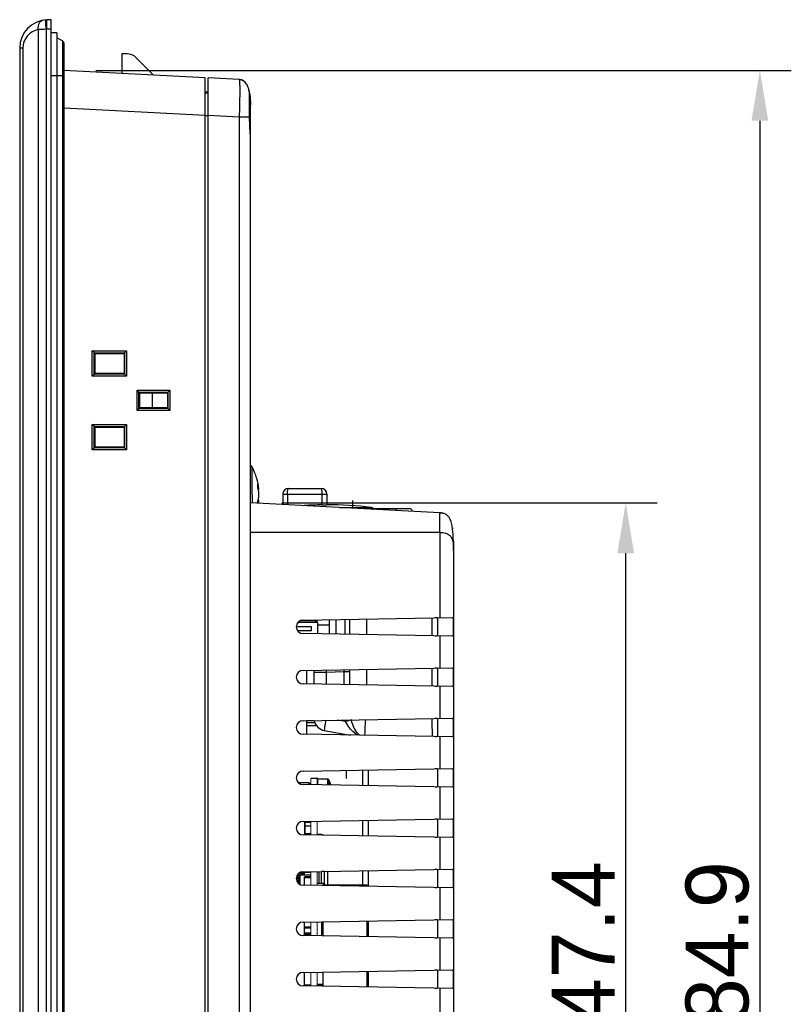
# Model space of a CAD drawing. Header units: millimetres. Extents: x 0 to 1189, y 0 to 841.
# Tile 20 of 37: x 616 to 739, y 527 to 683. Entities that reach past the tile are written whole.
import ezdxf

# ---------------------------------------------------------------- set-up
doc = ezdxf.new("R2010")
doc.units = ezdxf.units.MM
doc.header["$LTSCALE"] = 65.395
doc.header["$PDMODE"] = 3
doc.header["$PDSIZE"] = 0.01
doc.layers.get('0').update_dxf_attribs({"linetype": 'CONTINUOUS'})
doc.layers.get('Defpoints').update_dxf_attribs({"linetype": 'CONTINUOUS'})
doc.layers.add('11_COMPONENTS', color=7, linetype='CONTINUOUS')
doc.styles.get("Standard").update_dxf_attribs({"font": 'gothic.ttf'})
doc.dimstyles.new('WALL', dxfattribs={"dimtxt": 10, "dimasz": 8, "dimexe": 5, "dimexo": 5, "dimgap": 1.5, "dimtad": 1, "dimtoh": 1, "dimdsep": 46, "dimtxsty": 'STANDARD', "dimcen": 0, "dimadec": 0, "dimazin": 0, "dimtp": 0.001, "dimtm": 0.001, "dimtfac": 1, "dimtofl": 0, "dimtmove": 0, "dimatfit": 3, "dimfxl": 1, "dimtolj": 1, "dimarcsym": 0})

# ---------------------------------------------------------------- blocks, each defined once
blk = doc.blocks.new('*D15')
at = {"color": 0, "lineweight": -2}
for p, q in [((657.88, 606.27), (717.57, 606.27)), ((712.57, 466.87), (712.57, 598.27)), ((657.88, 458.87), (717.57, 458.87))]:
    blk.add_line(p, q, dxfattribs=at)
at = {"color": 0}
for points in [[(711.24, 598.27), (713.9, 598.27), (712.57, 606.27)], [(711.24, 466.87), (713.9, 466.87), (712.57, 458.87)]]:
    blk.add_solid(points, dxfattribs=at)
at = {"layer": 'Defpoints', "color": 0}
for p in [(652.88, 606.27), (712.57, 606.27), (652.88, 458.87)]:
    blk.add_point(p, dxfattribs=at)
at = {"color": 0, "insert": (705.82, 532.57), "char_height": 10, "attachment_point": 5, "rotation": 90}
blk.add_mtext('\\A1;147.4', dxfattribs=at)
blk = doc.blocks.new('*D16')
at = {"color": 0, "lineweight": -2}
for p, q in [((628.28, 675.02), (738.91, 675.02)), ((733.91, 667.02), (733.91, 398.13)), ((628.28, 390.13), (738.91, 390.13))]:
    blk.add_line(p, q, dxfattribs=at)
at = {"color": 0}
for points in [[(732.58, 667.02), (735.24, 667.02), (733.91, 675.02)], [(732.58, 398.13), (735.24, 398.13), (733.91, 390.13)]]:
    blk.add_solid(points, dxfattribs=at)
at = {"layer": 'Defpoints', "color": 0}
for p in [(623.28, 675.02), (623.28, 390.13), (733.91, 390.13)]:
    blk.add_point(p, dxfattribs=at)
at = {"color": 0, "insert": (727.16, 532.57), "char_height": 10, "attachment_point": 5, "rotation": 90}
blk.add_mtext('\\A1;284.9', dxfattribs=at)

msp = doc.modelspace()

# ---------------------------------------------------------------- linework, layer by layer
at = {"layer": '11_COMPONENTS', "color": 7, "linetype": 'Continuous'}
for p, q in [((621.18, 683.073), (620.523, 683.05)), ((621.18, 382.073), (621.18, 683.073)), ((619.138, 681.503), (619.138, 383.643)), ((620.4, 681.544), (620.4, 383.602)), ((621.18, 681.574), (620.523, 681.551)), ((622.08, 680.973), (621.18, 680.973)), ((622.08, 680.973), (622.08, 384.173)), ((622.98, 679.693), (622.08, 680.212)), ((622.98, 679.693), (622.98, 385.453)), ((616.18, 678.553), (616.18, 386.593)), ((616.681, 678.553), (616.18, 678.553)), ((616.681, 678.553), (616.681, 386.593)), ((623.28, 385.972), (623.28, 679.174)), ((623.28, 676.986), (623.28, 679.078)), ((632.438, 677.658), (632.411, 674.537)), ((633.265, 677.658), (632.438, 677.658)), ((623.28, 676.677), (623.28, 676.791)), ((623.28, 676.314), (623.28, 676.677)), ((637.48, 674.271), (634.679, 677.072)), ((623.28, 675.015), (623.28, 675.488)), ((645.68, 673.842), (623.28, 675.015)), ((623.28, 674.174), (621.18, 674.174)), ((623.28, 674.174), (623.28, 674.495)), ((645.68, 391.305), (645.68, 673.842)), ((646.18, 391.331), (646.18, 673.815)), ((651.089, 673.558), (646.18, 673.815)), ((645.982, 671.544), (645.68, 671.539)), ((646.18, 671.408), (645.68, 671.399)), ((652.751, 671.384), (652.732, 671.492)), ((652.751, 671.384), (652.751, 671.384)), ((652.751, 671.383), (652.751, 671.384)), ((652.751, 671.383), (652.751, 671.383)), ((652.752, 671.378), (652.752, 671.377)), ((652.752, 671.377), (652.752, 671.377)), ((652.757, 671.316), (652.757, 671.322)), ((652.758, 671.312), (652.757, 671.316)), ((652.758, 671.305), (652.758, 671.312)), ((652.758, 671.297), (652.758, 671.305)), ((652.758, 671.286), (652.758, 671.297)), ((652.758, 671.263), (652.758, 671.286)), ((652.759, 671.204), (652.758, 671.263)), ((652.76, 670.918), (652.759, 671.204)), ((652.761, 669.93), (652.76, 670.918)), ((652.76, 668.761), (652.761, 669.93)), ((645.68, 667.85), (623.28, 669.024)), ((652.879, 669.717), (652.879, 669.728)), ((652.88, 395.583), (652.88, 669.563)), ((646.18, 667.773), (645.68, 667.773)), ((651.089, 667.566), (646.18, 667.824)), ((651.089, 667.566), (651.089, 397.58)), ((652.751, 667.566), (651.089, 667.566)), ((627.721, 626.401), (627.721, 630.446)), ((628.02, 630.152), (627.721, 630.446)), ((627.721, 630.446), (633.159, 630.432)), ((628.021, 630.129), (628.02, 630.152)), ((628.02, 626.694), (628.02, 630.152)), ((628.169, 630.03), (628.021, 630.129)), ((628.021, 630.129), (632.849, 630.117)), ((628.169, 626.816), (628.169, 630.03)), ((628.169, 630.03), (632.783, 630.03)), ((632.783, 630.03), (632.826, 630.116)), ((632.783, 630.03), (632.783, 626.816)), ((632.826, 630.116), (632.849, 630.117)), ((632.826, 630.116), (632.826, 626.73)), ((632.849, 630.117), (633.159, 630.432)), ((633.159, 630.432), (633.159, 626.414)), ((628.02, 626.694), (627.721, 626.401)), ((633.159, 626.414), (627.721, 626.401)), ((628.02, 626.694), (628.021, 626.717)), ((628.169, 626.816), (628.021, 626.717)), ((632.849, 626.729), (628.021, 626.717)), ((632.783, 626.816), (628.169, 626.816)), ((632.783, 626.816), (632.826, 626.73)), ((632.849, 626.729), (632.826, 626.73)), ((632.849, 626.729), (633.159, 626.414)), ((634.847, 620.968), (634.847, 624.178)), ((635.146, 623.884), (634.847, 624.178)), ((634.847, 624.178), (640.051, 624.166)), ((635.146, 621.262), (635.146, 623.884)), ((635.147, 623.862), (635.146, 623.884)), ((635.269, 623.78), (635.147, 623.862)), ((635.147, 623.862), (639.74, 623.85)), ((635.269, 621.366), (635.269, 623.78)), ((635.269, 623.78), (639.683, 623.78)), ((635.28, 621.366), (635.28, 623.78)), ((637.28, 621.366), (637.28, 623.78)), ((639.683, 623.78), (639.718, 623.85)), ((639.683, 623.78), (639.683, 621.366)), ((639.718, 623.85), (639.718, 621.297)), ((639.718, 623.85), (639.74, 623.85)), ((639.74, 623.85), (640.051, 624.166)), ((640.051, 624.166), (640.051, 620.981)), ((635.269, 621.366), (635.147, 621.285)), ((639.683, 621.366), (635.269, 621.366)), ((639.683, 621.366), (639.718, 621.297)), ((635.146, 621.262), (634.847, 620.968)), ((640.051, 620.981), (634.847, 620.968)), ((635.146, 621.262), (635.147, 621.285)), ((639.74, 621.296), (635.147, 621.285)), ((639.74, 621.296), (639.718, 621.297)), ((639.74, 621.296), (640.051, 620.981)), ((627.721, 614.701), (627.721, 618.746)), ((628.02, 618.452), (627.721, 618.746)), ((627.721, 618.746), (633.159, 618.732)), ((628.021, 618.429), (628.02, 618.452)), ((628.02, 614.994), (628.02, 618.452)), ((628.169, 618.33), (628.021, 618.429)), ((628.021, 618.429), (632.849, 618.417)), ((628.169, 615.116), (628.169, 618.33)), ((628.169, 618.33), (632.783, 618.33)), ((632.783, 618.33), (632.826, 618.416)), ((632.783, 618.33), (632.783, 615.116)), ((632.826, 618.416), (632.849, 618.417)), ((632.826, 618.416), (632.826, 615.03)), ((632.849, 618.417), (633.159, 618.732)), ((633.159, 618.732), (633.159, 614.714)), ((628.169, 615.116), (628.021, 615.017)), ((632.783, 615.116), (628.169, 615.116)), ((632.783, 615.116), (632.826, 615.03)), ((628.02, 614.994), (627.721, 614.701)), ((633.159, 614.714), (627.721, 614.701)), ((628.02, 614.994), (628.021, 615.017)), ((632.849, 615.029), (628.021, 615.017)), ((632.849, 615.029), (632.826, 615.03)), ((632.849, 615.029), (633.159, 614.714)), ((653.134, 607.573), (653.134, 611.967)), ((653.134, 607.573), (653.134, 606.26)), ((654.237, 608.418), (654.123, 608.408)), ((658.03, 607.673), (658.03, 606.003)), ((658.03, 607.673), (665.03, 607.673)), ((658.78, 607.673), (658.78, 605.964)), ((658.93, 608.573), (664.13, 608.573)), ((664.23, 607.673), (664.23, 605.956)), ((665.03, 607.673), (665.03, 605.972)), ((682.994, 604.695), (652.88, 606.273)), ((654.237, 606.728), (654.122, 606.738)), ((669.18, 605.419), (669.18, 606.634)), ((667.06, 605.53), (672.142, 605.53)), ((672.352, 605.453), (672.064, 605.453)), ((672.325, 605.373), (678.179, 605.373)), ((676.08, 605.373), (676.08, 605.057)), ((682.994, 601.573), (652.88, 601.573)), ((682.994, 601.573), (682.994, 588.035)), ((685.021, 602.184), (685.023, 602.164)), ((685.179, 598.968), (685.179, 598.945)), ((685.179, 598.945), (685.18, 598.857)), ((685.18, 598.774), (685.18, 466.443)), ((663.56, 587.256), (660.422, 587.256)), ((660.85, 587.573), (663.01, 587.573)), ((661.243, 587.655), (685.035, 588.071)), ((663.01, 587.573), (663.212, 587.69)), ((663.56, 587.256), (663.01, 587.573)), ((663.48, 587.302), (663.48, 587.694)), ((663.56, 587.256), (663.56, 585.45)), ((665.48, 585.417), (665.48, 587.729)), ((666.48, 587.747), (666.48, 585.399)), ((667.972, 585.373), (667.972, 587.773)), ((668.708, 585.361), (668.708, 587.786)), ((671.418, 585.313), (671.418, 587.833)), ((681.767, 585.133), (681.767, 588.014)), ((682.68, 585.366), (682.68, 587.781)), ((660.181, 586.623), (662.61, 586.623)), ((660.355, 585.983), (662.61, 585.983)), ((685.035, 585.076), (661.243, 585.491)), ((662.61, 585.983), (662.61, 586.623)), ((665.48, 586.823), (663.56, 586.823)), ((682.994, 585.111), (682.994, 580.035)), ((661.243, 579.655), (685.035, 580.071)), ((661.78, 579.665), (661.78, 577.482)), ((662.98, 579.334), (662.98, 577.461)), ((664.91, 579.334), (662.98, 579.334)), ((667.764, 579.433), (664.91, 579.334)), ((664.91, 579.334), (664.91, 577.427)), ((667.764, 577.377), (667.764, 579.433)), ((668.716, 579.433), (667.764, 579.433)), ((668.716, 577.36), (668.716, 579.433)), ((671.418, 577.313), (671.418, 579.833)), ((681.767, 577.133), (681.767, 580.014)), ((682.68, 577.366), (682.68, 579.781)), ((685.035, 577.076), (661.243, 577.491)), ((682.994, 577.111), (682.994, 572.035)), ((661.243, 571.655), (685.035, 572.071)), ((661.78, 571.665), (661.78, 569.482)), ((663.03, 571.623), (661.78, 571.623)), ((661.78, 571.373), (663.104, 571.373)), ((668.025, 571.516), (666.696, 571.75)), ((682.68, 569.366), (682.68, 571.781)), ((661.78, 570.873), (663.375, 570.873)), ((664.632, 570.096), (668.812, 569.359)), ((685.035, 569.076), (661.243, 569.491)), ((668.18, 569.37), (668.18, 569.47)), ((682.994, 569.111), (682.994, 564.035)), ((661.243, 563.655), (685.035, 564.071)), ((668.18, 562.478), (668.18, 563.776)), ((670.68, 563.82), (670.68, 561.326)), ((671.593, 563.836), (671.593, 561.31)), ((682.68, 561.366), (682.68, 563.781)), ((663.48, 562.473), (662.48, 562.473)), ((663.58, 561.45), (663.58, 562.373)), ((665.163, 562.373), (663.58, 562.373)), ((665.163, 562.373), (665.163, 561.422)), ((665.338, 562.269), (665.338, 561.419)), ((660.482, 561.823), (662.18, 561.823)), ((685.035, 561.076), (661.243, 561.491)), ((662.18, 561.823), (662.18, 561.475)), ((662.48, 561.523), (662.18, 561.823)), ((682.994, 561.111), (682.994, 556.035)), ((661.243, 555.655), (685.035, 556.071)), ((661.53, 553.486), (661.53, 555.66)), ((661.58, 553.485), (661.58, 555.661)), ((670.68, 555.82), (670.68, 553.326)), ((671.593, 555.836), (671.593, 553.31)), ((682.68, 553.366), (682.68, 555.781)), ((661.58, 555.553), (661.53, 555.503)), ((661.53, 555.293), (661.58, 555.293)), ((661.58, 554.693), (661.53, 554.693)), ((662.48, 555.473), (661.58, 555.473)), ((662.48, 554.873), (661.58, 554.873)), ((685.035, 553.076), (661.243, 553.491)), ((662.48, 553.673), (661.58, 553.673)), ((663.91, 553.573), (663.48, 553.573)), ((682.994, 553.111), (682.994, 548.035)), ((661.243, 547.655), (685.035, 548.071)), ((670.68, 547.82), (670.68, 545.573)), ((671.593, 547.836), (671.593, 545.31)), ((682.68, 545.366), (682.68, 547.781)), ((660.78, 546.673), (660.185, 546.673)), ((660.78, 546.473), (660.185, 546.473)), ((660.555, 546.698), (660.187, 546.698)), ((660.555, 546.448), (660.187, 546.448)), ((660.555, 546.948), (660.247, 546.948)), ((660.555, 546.198), (660.247, 546.198)), ((660.257, 546.973), (660.78, 546.973)), ((660.265, 546.948), (660.265, 546.698)), ((660.265, 546.448), (660.265, 546.198)), ((660.362, 547.173), (662.48, 547.173)), ((660.555, 547.198), (660.379, 547.198)), ((660.555, 547.391), (660.555, 547.173)), ((660.555, 546.973), (660.555, 546.673)), ((660.555, 546.473), (660.555, 546.173)), ((661.48, 547.473), (660.662, 547.473)), ((660.78, 545.605), (660.78, 547.173)), ((660.84, 547.348), (660.84, 547.473)), ((660.84, 547.348), (661.48, 547.348)), ((661.23, 547.473), (661.23, 547.655)), ((661.34, 547.348), (661.34, 547.473)), ((661.48, 547.173), (661.48, 547.659)), ((662.48, 547.571), (661.48, 547.571)), ((662.48, 547.523), (661.48, 547.523)), ((661.48, 545.487), (661.48, 546.823)), ((662.48, 546.823), (661.48, 546.823)), ((662.48, 546.671), (661.48, 546.671)), ((663.746, 547.699), (663.746, 545.773)), ((664.16, 545.773), (664.16, 547.706)), ((664.66, 547.693), (664.16, 547.693)), ((664.66, 545.573), (664.66, 547.715)), ((665.21, 545.573), (665.21, 547.725)), ((660.257, 546.173), (660.78, 546.173)), ((660.362, 545.973), (660.78, 545.973)), ((660.555, 545.948), (660.379, 545.948)), ((660.78, 545.773), (660.533, 545.773)), ((660.555, 545.973), (660.555, 545.773)), ((685.035, 545.076), (661.243, 545.491)), ((664.48, 545.773), (663.48, 545.773)), ((664.38, 545.573), (664.38, 545.436)), ((664.38, 545.573), (671.38, 545.573)), ((664.48, 545.573), (664.48, 545.773)), ((671.38, 545.573), (671.38, 545.314)), ((682.994, 545.111), (682.994, 540.035)), ((661.243, 539.655), (685.035, 540.071)), ((661.48, 537.487), (661.48, 539.659)), ((662.48, 538.825), (661.48, 538.825)), ((662.48, 538.673), (661.48, 538.673)), ((664.18, 539.707), (664.18, 537.44)), ((664.38, 539.71), (664.38, 537.436)), ((671.38, 539.832), (671.38, 537.314)), ((671.593, 539.836), (671.593, 537.31)), ((682.68, 537.366), (682.68, 539.781)), ((685.035, 537.076), (661.243, 537.491)), ((662.48, 537.873), (661.48, 537.873)), ((662.48, 537.773), (661.48, 537.773)), ((662.48, 537.673), (661.48, 537.673)), ((682.994, 537.111), (682.994, 532.035)), ((661.243, 531.655), (685.035, 532.071)), ((661.48, 529.487), (661.48, 531.659)), ((664.38, 531.71), (664.38, 529.436)), ((671.38, 531.832), (671.38, 529.314)), ((671.593, 531.836), (671.593, 529.31)), ((682.68, 529.366), (682.68, 531.781)), ((685.035, 529.076), (661.243, 529.491)), ((662.48, 529.625), (661.48, 529.625)), ((663.48, 529.773), (664.38, 529.773)), ((663.48, 529.573), (664.38, 529.573)), ((682.994, 529.111), (682.994, 524.035))]:
    msp.add_line(p, q, dxfattribs=at)
for points in [[(652.732, 671.492), (652.703, 671.637), (652.672, 671.778), (652.638, 671.916), (652.601, 672.051), (652.56, 672.182), (652.515, 672.309), (652.467, 672.433), (652.414, 672.552), (652.357, 672.668), (652.296, 672.778), (652.229, 672.883), (652.158, 672.982), (652.082, 673.075), (652, 673.161), (651.913, 673.24), (651.822, 673.311), (651.727, 673.372), (651.628, 673.425), (651.525, 673.469), (651.42, 673.504), (651.311, 673.53), (651.202, 673.548), (651.089, 673.558)], [(652.757, 671.322), (652.757, 671.325), (652.757, 671.328), (652.757, 671.333), (652.756, 671.337), (652.756, 671.343), (652.755, 671.35), (652.754, 671.358), (652.753, 671.367), (652.752, 671.377)], [(652.757, 667.567), (652.757, 667.59), (652.758, 667.624), (652.758, 667.656), (652.758, 667.689), (652.76, 668.761)], [(652.84, 665.427), (652.811, 665.931), (652.802, 666.106), (652.792, 666.283), (652.784, 666.462), (652.776, 666.643), (652.77, 666.825), (652.765, 667.007), (652.761, 667.19), (652.758, 667.371), (652.757, 667.567)], [(652.88, 664.421), (652.878, 664.555), (652.875, 664.685), (652.871, 664.822), (652.865, 664.964), (652.858, 665.113), (652.849, 665.268), (652.84, 665.427)]]:
    msp.add_lwpolyline(points, dxfattribs=at)
at = {"layer": '11_COMPONENTS', "color": 7, "linetype": 'Continuous', "const_width": 0.149}
for points in [[(662.48, 561.469), (662.48, 562.473)], [(663.48, 562.67), (663.48, 562.474)], [(663.48, 561.452), (663.48, 562.473)], [(662.48, 553.469), (662.48, 555.677)], [(663.48, 553.452), (663.48, 555.694)], [(662.48, 545.469), (662.48, 547.677)], [(663.48, 545.452), (663.48, 547.694)], [(662.48, 537.469), (662.48, 539.677)], [(663.48, 537.452), (663.48, 539.694)], [(662.48, 529.469), (662.48, 531.677)], [(663.48, 529.452), (663.48, 531.694)]]:
    msp.add_lwpolyline(points, dxfattribs=at)
at = {"layer": '11_COMPONENTS', "color": 7, "linetype": 'Continuous'}
for centre, radius, start, end in [((620.68, 678.553), 4.5, 92, 180), ((619.681, 678.553), 3, 100.42195, 180.00004), ((621.293, 634.483), 47.07, 91.08675, 92.62379), ((620.627, 678.553), 3, 92.00012, 94.343), ((622.68, 679.173), 0.6, 355, 60), ((633.265, 675.658), 2, 45, 90), ((646.017, 669.544), 2, 85.32853, 91), ((646.016, 670.26), 6.827, 9.47471, 10.67747), ((636.442, 669.564), 16.438, 359.99811, 0.5507), ((636.425, 669.564), 16.454, 359.99813, 0.53721), ((636.417, 669.564), 16.463, 359.99817, 0.5308), ((652.698, 611.723), 0.5, 29.22466, 68.64491), ((645.28, 607.573), 9, 5.38769, 29.22466), ((649.756, 607.885), 4.513, 6.78478, 17.97602), ((649.609, 608.975), 4.45, 359.99806, 3.9034), ((649.554, 608.975), 4.505, 356.12063, 359.99428), ((645.205, 607.574), 9.035, 358.64497, 1.35503), ((658.93, 607.673), 0.9, 90, 180), ((664.13, 607.673), 0.9, 0, 90), ((649.55, 606.173), 4.509, 0.48419, 3.87881), ((649.794, 607.256), 4.475, 346.43944, 353.22837), ((645.278, 607.573), 9.002, 351.25814, 354.61195), ((665.08, 549.473), 56.489, 90.86217, 93.70028), ((665.08, 549.473), 56.5, 82.81924, 90.0507), ((672.08, 605.034), 0.5, 57.0581, 82.81924), ((672.624, 605.873), 0.5, 237.0581, 253.52905), ((678.18, 604.873), 0.5, 5.52123, 90), ((682.813, 601.222), 3.478, 85.16967, 87.02009), ((674.536, 600.794), 10.576, 6.94875, 8.33482), ((673.797, 600.699), 11.321, 6.96911, 7.43248), ((650.19, 599.157), 34.986, 1.5656, 2.25908), ((661.262, 586.573), 1.082, 91, 269), ((661.262, 578.573), 1.082, 91, 269), ((664.98, 579.334), 2, 169.84334, 180), ((721.15, 581.297), 56.275, 181.60678, 181.99935), ((659.507, 579.572), 8.258, 359.03466, 1.36427), ((642.826, 579.431), 25.89, 0.00559, 0.78532), ((661.262, 570.573), 1.082, 91, 269), ((664.98, 572.065), 2, 190.93048, 260), ((673.315, 573.013), 5.498, 193.04055, 195.79668), ((441.313, 563.754), 240.597, 1.28042, 1.96726), ((661.262, 562.573), 1.082, 91, 269), ((663.58, 562.273), 0.1, 90, 180), ((665.163, 562.173), 0.2, 28.73026, 90), ((660.055, 559.373), 6.025, 19.79068, 28.73022), ((661.262, 554.573), 1.082, 91, 269), ((663.91, 552.273), 1.3, 63.33164, 90), ((661.262, 546.573), 1.082, 91, 269), ((661.262, 538.573), 1.082, 91, 269), ((661.262, 530.573), 1.082, 91, 269)]:
    msp.add_arc(centre, radius, start, end, dxfattribs=at)
for points, knots in [([(619.138, 681.503), (619.12, 681.678), (619.125, 682.018), (619.256, 682.479), (619.503, 682.832), (619.746, 682.957), (619.866, 682.979)], [0, 0, 0, 0, 0.2953624, 0.5638719, 0.7959132, 1, 1, 1, 1]), ([(620.4, 681.544), (620.393, 681.641), (620.379, 681.832), (620.361, 682.108), (620.346, 682.363), (620.335, 682.587), (620.33, 682.75), (620.328, 682.858), (620.327, 682.921), (620.328, 682.97), (620.33, 683.007), (620.333, 683.026), (620.336, 683.04), (620.339, 683.04)], [0, 0, 0, 0, 0.194788, 0.3820236, 0.5545462, 0.7057616, 0.8298985, 0.8802892, 0.9222434, 0.9553598, 0.979367, 0.9941113, 1, 1, 1, 1]), ([(620.523, 681.551), (620.519, 681.648), (620.513, 681.84), (620.506, 682.117), (620.502, 682.373), (620.501, 682.597), (620.502, 682.76), (620.504, 682.868), (620.506, 682.931), (620.509, 682.98), (620.513, 683.018), (620.516, 683.037), (620.52, 683.05), (620.523, 683.05)], [0, 0, 0, 0, 0.1947111, 0.3819139, 0.5544359, 0.7056711, 0.8298371, 0.8802427, 0.9222107, 0.9553389, 0.9793555, 0.9941063, 1, 1, 1, 1]), ([(652.726, 671.525), (652.682, 671.757), (652.569, 672.216), (652.286, 672.868), (651.876, 673.318), (651.442, 673.514), (651.207, 673.552), (651.089, 673.558)], [0, 0, 0, 0, 0.2505305, 0.5007232, 0.7496759, 0.8747998, 1, 1, 1, 1]), ([(651.089, 673.558), (651.093, 673.558), (651.103, 673.547), (651.115, 673.508), (651.13, 673.422), (651.143, 673.28), (651.155, 673.082), (651.164, 672.831), (651.171, 672.529), (651.175, 672.18), (651.176, 671.628), (651.171, 670.849), (651.154, 669.826), (651.127, 668.718), (651.103, 667.955), (651.089, 667.566)], [0, 0, 0, 0, 0.002106, 0.0061248, 0.02092, 0.044907, 0.0779997, 0.1199959, 0.170442, 0.228819, 0.2946045, 0.4459426, 0.6184467, 0.8055584, 1, 1, 1, 1]), ([(652.751, 667.566), (652.752, 668.045), (652.753, 668.741), (652.754, 669.628), (652.755, 670.195), (652.754, 670.665), (652.755, 671.019), (652.751, 671.245), (652.753, 671.352), (652.751, 671.383)], [0, 0, 0, 0, 0.3763357, 0.5470422, 0.6974672, 0.8220203, 0.9160803, 0.9761551, 1, 1, 1, 1]), ([(652.879, 669.718), (652.877, 669.934), (652.861, 670.488), (652.808, 671.042), (652.752, 671.377)], [0, 0, 0, 0, 0.3883223, 1, 1, 1, 1]), ([(652.752, 671.377), (652.761, 671.321), (652.853, 670.722), (652.88, 670.113), (652.88, 669.563)], [0, 0, 0, 0, 0.0938511, 1, 1, 1, 1]), ([(652.88, 669.563), (652.88, 669.531), (652.852, 669.459), (652.794, 669.412), (652.761, 669.391)], [0, 0, 0, 0, 0.4476824, 1, 1, 1, 1]), ([(652.751, 667.566), (652.752, 667.566), (652.754, 667.567), (652.757, 667.566), (652.757, 667.567)], [0, 0, 0, 0, 0.7457374, 1, 1, 1, 1]), ([(652.88, 664.421), (652.88, 664.617), (652.861, 665.064), (652.794, 666.111), (652.751, 666.964), (652.751, 667.566)], [0, 0, 0, 0, 0.1873397, 0.4260672, 1, 1, 1, 1]), ([(654.237, 607.787), (654.229, 607.861), (654.187, 608.16), (654.116, 608.454), (654.049, 608.67)], [0, 0, 0, 0, 0.2473896, 1, 1, 1, 1]), ([(654.049, 606.478), (654.071, 606.551), (654.155, 606.84), (654.211, 607.137), (654.237, 607.36)], [0, 0, 0, 0, 0.2531316, 1, 1, 1, 1]), ([(658.78, 607.673), (658.78, 607.789), (658.786, 608.002), (658.814, 608.28), (658.854, 608.462), (658.891, 608.551), (658.918, 608.573), (658.93, 608.573)], [0, 0, 0, 0, 0.371673, 0.6870615, 0.9015573, 0.9635277, 1, 1, 1, 1]), ([(664.13, 608.573), (664.138, 608.573), (664.157, 608.546), (664.17, 608.496), (664.188, 608.412), (664.208, 608.251), (664.226, 608.001), (664.23, 607.788), (664.23, 607.673)], [0, 0, 0, 0, 0.0286676, 0.0878557, 0.1803717, 0.3034525, 0.6231616, 1, 1, 1, 1]), ([(664.23, 605.956), (664.282, 605.957), (664.384, 605.958), (664.532, 605.961), (664.669, 605.963), (664.788, 605.966), (664.875, 605.967), (664.933, 605.969), (664.967, 605.969), (664.992, 605.971), (665.013, 605.97), (665.022, 605.973), (665.03, 605.971), (665.03, 605.972)], [0, 0, 0, 0, 0.1951507, 0.3827314, 0.5555893, 0.7070908, 0.8314309, 0.8818746, 0.9238279, 0.9568883, 0.9807382, 0.9951503, 1, 1, 1, 1]), ([(672.064, 605.453), (672.051, 605.453), (672.022, 605.451), (672, 605.408), (672.005, 605.348), (672.007, 605.3), (672.008, 605.271)], [0, 0, 0, 0, 0.1859396, 0.3445724, 0.5982708, 1, 1, 1, 1]), ([(672.325, 605.373), (672.315, 605.373), (672.285, 605.37), (672.315, 605.329), (672.343, 605.3), (672.369, 605.268), (672.381, 605.251)], [0, 0, 0, 0, 0.1734881, 0.3323584, 0.6285524, 1, 1, 1, 1]), ([(685.18, 598.703), (685.18, 598.999), (685.176, 599.586), (685.155, 600.462), (685.112, 601.328), (685.031, 602.188), (684.908, 602.9), (684.744, 603.456), (684.561, 603.857), (684.296, 604.221), (683.921, 604.497), (683.47, 604.649), (683.154, 604.686), (682.994, 604.695)], [0, 0, 0, 0, 0.1255271, 0.2487808, 0.3710575, 0.4929808, 0.6150396, 0.6764705, 0.7381766, 0.8009424, 0.8655381, 0.93202, 1, 1, 1, 1]), ([(682.994, 601.573), (682.998, 601.776), (683.005, 602.174), (683.012, 602.752), (683.017, 603.285), (683.018, 603.691), (683.017, 603.978), (683.016, 604.159), (683.015, 604.317), (683.013, 604.447), (683.01, 604.55), (683.006, 604.624), (683.002, 604.67), (682.998, 604.688), (682.995, 604.695), (682.994, 604.695)], [0, 0, 0, 0, 0.1948156, 0.38234, 0.5550351, 0.7064221, 0.7722249, 0.830618, 0.8810727, 0.9230609, 0.9561148, 0.9800053, 0.9945846, 0.9983764, 1, 1, 1, 1]), ([(682.994, 601.573), (683.153, 601.576), (683.464, 601.562), (684.003, 601.465), (684.454, 601.254), (684.736, 600.952), (684.903, 600.676), (685.03, 600.321), (685.111, 599.894), (685.167, 599.357), (685.18, 598.96), (685.18, 598.703)], [0, 0, 0, 0, 0.1129703, 0.219737, 0.3887892, 0.453007, 0.51041, 0.6165855, 0.718572, 0.817949, 1, 1, 1, 1]), ([(685.163, 600.113), (685.165, 600.018), (685.174, 599.637), (685.178, 599.255), (685.179, 598.968)], [0, 0, 0, 0, 0.2478488, 1, 1, 1, 1]), ([(682.68, 587.781), (682.68, 587.821), (682.671, 587.903), (682.574, 587.995), (682.428, 588.022), (682.321, 588.023), (682.26, 588.022)], [0, 0, 0, 0, 0.2205354, 0.4190788, 0.6702319, 1, 1, 1, 1]), ([(685.035, 588.071), (685.049, 588.071), (685.069, 588.043), (685.082, 588.004), (685.099, 587.929), (685.114, 587.805), (685.134, 587.534), (685.144, 587.118), (685.149, 586.573), (685.144, 586.028), (685.134, 585.612), (685.114, 585.341), (685.099, 585.217), (685.082, 585.142), (685.069, 585.103), (685.049, 585.075), (685.035, 585.076)], [0, 0, 0, 0, 0.0140482, 0.0264975, 0.0431479, 0.0889987, 0.1504587, 0.3107821, 0.4999987, 0.6892201, 0.84954, 0.9109997, 0.9568521, 0.9735025, 0.9859517, 1, 1, 1, 1]), ([(682.26, 585.124), (682.321, 585.123), (682.428, 585.124), (682.574, 585.151), (682.671, 585.243), (682.68, 585.325), (682.68, 585.366)], [0, 0, 0, 0, 0.3296415, 0.580782, 0.7793382, 1, 1, 1, 1]), ([(682.68, 579.781), (682.68, 579.821), (682.671, 579.903), (682.574, 579.995), (682.428, 580.022), (682.321, 580.023), (682.26, 580.022)], [0, 0, 0, 0, 0.2205354, 0.4190788, 0.6702319, 1, 1, 1, 1]), ([(685.035, 580.071), (685.049, 580.071), (685.069, 580.043), (685.082, 580.004), (685.099, 579.929), (685.114, 579.805), (685.134, 579.534), (685.144, 579.118), (685.149, 578.573), (685.144, 578.028), (685.134, 577.612), (685.114, 577.341), (685.099, 577.217), (685.082, 577.142), (685.069, 577.103), (685.049, 577.075), (685.035, 577.076)], [0, 0, 0, 0, 0.0140482, 0.0264975, 0.0431479, 0.0889987, 0.1504587, 0.3107821, 0.4999987, 0.6892201, 0.84954, 0.9109997, 0.9568521, 0.9735025, 0.9859517, 1, 1, 1, 1]), ([(682.26, 577.124), (682.321, 577.123), (682.428, 577.124), (682.574, 577.151), (682.671, 577.243), (682.68, 577.325), (682.68, 577.366)], [0, 0, 0, 0, 0.3296415, 0.580782, 0.7793382, 1, 1, 1, 1]), ([(664.85, 571.718), (664.831, 571.608), (664.796, 571.396), (664.747, 571.09), (664.705, 570.813), (664.671, 570.574), (664.646, 570.38), (664.632, 570.248), (664.627, 570.17), (664.626, 570.131), (664.627, 570.11), (664.629, 570.096), (664.632, 570.096)], [0, 0, 0, 0, 0.2036176, 0.3944441, 0.566806, 0.7155272, 0.8361753, 0.9251712, 0.9569572, 0.9799761, 0.9941515, 1, 1, 1, 1]), ([(668.912, 571.775), (668.802, 571.74), (668.506, 571.654), (668.21, 571.569), (668.025, 571.516)], [0, 0, 0, 0, 0.3759256, 1, 1, 1, 1]), ([(669.98, 569.338), (669.78, 569.447), (669.285, 569.783), (668.599, 570.508), (668.198, 571.161), (668.025, 571.516)], [0, 0, 0, 0, 0.2303208, 0.6008813, 1, 1, 1, 1]), ([(670.254, 569.333), (669.922, 569.595), (669.357, 570.384), (669.041, 571.274), (668.912, 571.775)], [0, 0, 0, 0, 0.4499445, 1, 1, 1, 1]), ([(671.102, 569.317), (671.099, 569.461), (671.103, 569.797), (671.137, 570.635), (671.187, 571.328), (671.227, 571.829)], [0, 0, 0, 0, 0.1714479, 0.4008344, 1, 1, 1, 1]), ([(682.68, 571.781), (682.68, 571.821), (682.671, 571.903), (682.574, 571.995), (682.428, 572.022), (682.321, 572.023), (682.26, 572.022)], [0, 0, 0, 0, 0.2205354, 0.4190788, 0.6702319, 1, 1, 1, 1]), ([(685.035, 572.071), (685.049, 572.071), (685.069, 572.043), (685.082, 572.004), (685.099, 571.929), (685.114, 571.805), (685.134, 571.534), (685.144, 571.118), (685.149, 570.573), (685.144, 570.028), (685.134, 569.612), (685.114, 569.341), (685.099, 569.217), (685.082, 569.142), (685.069, 569.103), (685.049, 569.075), (685.035, 569.076)], [0, 0, 0, 0, 0.0140482, 0.0264975, 0.0431479, 0.0889987, 0.1504587, 0.3107821, 0.4999987, 0.6892201, 0.84954, 0.9109997, 0.9568521, 0.9735025, 0.9859517, 1, 1, 1, 1]), ([(682.26, 569.124), (682.321, 569.123), (682.428, 569.124), (682.574, 569.151), (682.671, 569.243), (682.68, 569.325), (682.68, 569.366)], [0, 0, 0, 0, 0.3296415, 0.580782, 0.7793382, 1, 1, 1, 1]), ([(682.68, 563.781), (682.68, 563.821), (682.671, 563.903), (682.574, 563.995), (682.428, 564.022), (682.321, 564.023), (682.26, 564.022)], [0, 0, 0, 0, 0.2205354, 0.4190788, 0.6702319, 1, 1, 1, 1]), ([(685.035, 564.071), (685.049, 564.071), (685.069, 564.043), (685.082, 564.004), (685.099, 563.929), (685.114, 563.805), (685.134, 563.534), (685.144, 563.118), (685.149, 562.573), (685.144, 562.028), (685.134, 561.612), (685.114, 561.341), (685.099, 561.217), (685.082, 561.142), (685.069, 561.103), (685.049, 561.075), (685.035, 561.076)], [0, 0, 0, 0, 0.0140482, 0.0264975, 0.0431479, 0.0889987, 0.1504587, 0.3107821, 0.4999987, 0.6892201, 0.84954, 0.9109997, 0.9568521, 0.9735025, 0.9859517, 1, 1, 1, 1]), ([(682.26, 561.124), (682.321, 561.123), (682.428, 561.124), (682.574, 561.151), (682.671, 561.243), (682.68, 561.325), (682.68, 561.366)], [0, 0, 0, 0, 0.3296415, 0.580782, 0.7793382, 1, 1, 1, 1]), ([(682.68, 555.781), (682.68, 555.821), (682.671, 555.903), (682.574, 555.995), (682.428, 556.022), (682.321, 556.023), (682.26, 556.022)], [0, 0, 0, 0, 0.2205354, 0.4190788, 0.6702319, 1, 1, 1, 1]), ([(685.035, 556.071), (685.049, 556.071), (685.069, 556.043), (685.082, 556.004), (685.099, 555.929), (685.114, 555.805), (685.134, 555.534), (685.144, 555.118), (685.149, 554.573), (685.144, 554.028), (685.134, 553.612), (685.114, 553.341), (685.099, 553.217), (685.082, 553.142), (685.069, 553.103), (685.049, 553.075), (685.035, 553.076)], [0, 0, 0, 0, 0.0140482, 0.0264975, 0.0431479, 0.0889987, 0.1504587, 0.3107821, 0.4999987, 0.6892201, 0.84954, 0.9109997, 0.9568521, 0.9735025, 0.9859517, 1, 1, 1, 1]), ([(682.26, 553.124), (682.321, 553.123), (682.428, 553.124), (682.574, 553.151), (682.671, 553.243), (682.68, 553.325), (682.68, 553.366)], [0, 0, 0, 0, 0.3296415, 0.580782, 0.7793382, 1, 1, 1, 1]), ([(682.68, 547.781), (682.68, 547.821), (682.671, 547.903), (682.574, 547.995), (682.428, 548.022), (682.321, 548.023), (682.26, 548.022)], [0, 0, 0, 0, 0.2205354, 0.4190788, 0.6702319, 1, 1, 1, 1]), ([(685.035, 548.071), (685.049, 548.071), (685.069, 548.043), (685.082, 548.004), (685.099, 547.929), (685.114, 547.805), (685.134, 547.534), (685.144, 547.118), (685.149, 546.573), (685.144, 546.028), (685.134, 545.612), (685.114, 545.341), (685.099, 545.217), (685.082, 545.142), (685.069, 545.103), (685.049, 545.075), (685.035, 545.076)], [0, 0, 0, 0, 0.0140482, 0.0264975, 0.0431479, 0.0889987, 0.1504587, 0.3107821, 0.4999987, 0.6892201, 0.84954, 0.9109997, 0.9568521, 0.9735025, 0.9859517, 1, 1, 1, 1]), ([(682.26, 545.124), (682.321, 545.123), (682.428, 545.124), (682.574, 545.151), (682.671, 545.243), (682.68, 545.325), (682.68, 545.366)], [0, 0, 0, 0, 0.3296415, 0.580782, 0.7793382, 1, 1, 1, 1]), ([(682.68, 539.781), (682.68, 539.821), (682.671, 539.903), (682.574, 539.995), (682.428, 540.022), (682.321, 540.023), (682.26, 540.022)], [0, 0, 0, 0, 0.2205354, 0.4190788, 0.6702319, 1, 1, 1, 1]), ([(685.035, 540.071), (685.049, 540.071), (685.069, 540.043), (685.082, 540.004), (685.099, 539.929), (685.114, 539.805), (685.134, 539.534), (685.144, 539.118), (685.149, 538.573), (685.144, 538.028), (685.134, 537.612), (685.114, 537.341), (685.099, 537.217), (685.082, 537.142), (685.069, 537.103), (685.049, 537.075), (685.035, 537.076)], [0, 0, 0, 0, 0.0140482, 0.0264975, 0.0431479, 0.0889987, 0.1504587, 0.3107821, 0.4999987, 0.6892201, 0.84954, 0.9109997, 0.9568521, 0.9735025, 0.9859517, 1, 1, 1, 1]), ([(682.26, 537.124), (682.321, 537.123), (682.428, 537.124), (682.574, 537.151), (682.671, 537.243), (682.68, 537.325), (682.68, 537.366)], [0, 0, 0, 0, 0.3296415, 0.580782, 0.7793382, 1, 1, 1, 1]), ([(682.68, 531.781), (682.68, 531.821), (682.671, 531.903), (682.574, 531.995), (682.428, 532.022), (682.321, 532.023), (682.26, 532.022)], [0, 0, 0, 0, 0.2205354, 0.4190788, 0.6702319, 1, 1, 1, 1]), ([(685.035, 532.071), (685.049, 532.071), (685.069, 532.043), (685.082, 532.004), (685.099, 531.929), (685.114, 531.805), (685.134, 531.534), (685.144, 531.118), (685.149, 530.573), (685.144, 530.028), (685.134, 529.612), (685.114, 529.341), (685.099, 529.217), (685.082, 529.142), (685.069, 529.103), (685.049, 529.075), (685.035, 529.076)], [0, 0, 0, 0, 0.0140482, 0.0264975, 0.0431479, 0.0889987, 0.1504587, 0.3107821, 0.4999987, 0.6892201, 0.84954, 0.9109997, 0.9568521, 0.9735025, 0.9859517, 1, 1, 1, 1]), ([(682.26, 529.124), (682.321, 529.123), (682.428, 529.124), (682.574, 529.151), (682.671, 529.243), (682.68, 529.325), (682.68, 529.366)], [0, 0, 0, 0, 0.3296415, 0.580782, 0.7793382, 1, 1, 1, 1])]:
    msp.add_open_spline(points, degree=3, knots=knots, dxfattribs=at)
for points in [[(672.064, 605.453), (672.14, 605.403), (672.234, 605.373), (672.325, 605.373)], [(683.106, 604.687), (683.203, 604.679), (683.3, 604.666), (683.396, 604.648)], [(685.001, 602.327), (685.008, 602.279), (685.014, 602.231), (685.021, 602.184)]]:
    msp.add_open_spline(points, degree=3, dxfattribs=at)

# ---------------------------------------------------------------- dimensions: what is measured, and where the dimension line sits
at = {"color": 5}
dim = msp.add_linear_dim(base=(733.912, 390.131), p1=(623.28, 675.015), p2=(623.28, 390.131), angle=90, dimstyle='WALL', override={"dimdec": 1}, dxfattribs=at)
dim.commit()
dim.dimension.update_dxf_attribs({"geometry": '*D16', "text_midpoint": (727.16, 532.573)})
dim = msp.add_linear_dim(base=(712.57, 606.273), p1=(652.88, 458.873), p2=(652.88, 606.273), angle=90, dimstyle='WALL', dxfattribs=at)
dim.commit()
dim.dimension.update_dxf_attribs({"geometry": '*D15', "text_midpoint": (705.819, 532.573)})

doc.saveas('drawing.dxf')
